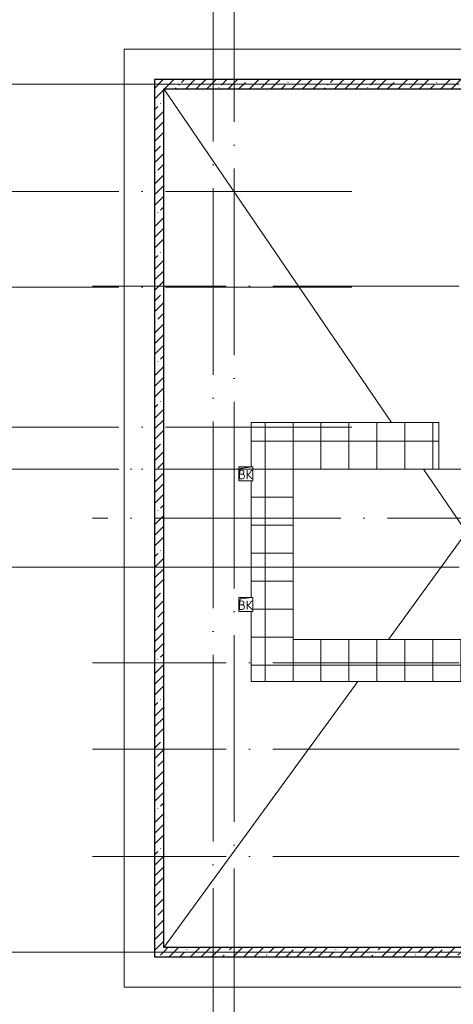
# Model space of a CAD drawing. Header units: millimetres. Extents: x -30540 to 150652, y -11730 to 123410.
# Tile 86 of 113: x 60735 to 70041, y 74333 to 95435. Entities that reach past the tile are written whole.
import ezdxf

# ---------------------------------------------------------------- set-up
doc = ezdxf.new("R2010")
doc.units = ezdxf.units.MM
doc.linetypes.add('ADSK_Линия сетки', pattern=[5000, 4000, -500, 0, -500])
for name, color, linetype, lineweight in [('A-____-NOTE-TEXT', 7, 'Continuous', 18), ('A-FLOR-____-OTLN', 7, 'Continuous', 18), ('A-ROOF-____-OTLN', 7, 'Continuous', 18), ('A-ROOF-____-PATT', 7, 'Continuous', 18), ('A-WALL-____-MCUT', 7, 'Continuous', 40), ('A-WALL-____-PATT', 7, 'Continuous', 40), ('M-EQPM-____-OTLN', 7, 'Continuous', 18), ('S-GRID-____-OTLN', 7, 'Continuous', 9)]:
    doc.layers.add(name, color=color, linetype=linetype, lineweight=lineweight)
doc.styles.add('GOST Common', font='GOST_Common.ttf', dxfattribs={"height": 200})
pattern_1 = [(45, (0, 0), (-228.0985, 228.0985), []), (45, (228.1, 0), (-228.0985, 228.0985), [403.225, -80.645, 6.706, -73.939])]

# ---------------------------------------------------------------- blocks, each defined once
blk = doc.blocks.new('АР_Канал вертикальный прямоугольный - ВК-6741383-Кровля ЭЛ')
at = {"layer": 'M-EQPM-____-OTLN', "lineweight": 13, "true_color": 0xe2e2e2}
blk.add_hatch(color=254, dxfattribs=at).paths.add_polyline_path([(-150, -150), (-120, 120), (150, 150), (-150, 150)])
at = {"layer": 'M-EQPM-____-OTLN', "color": 253, "lineweight": 13, "true_color": 0xaaaaaa}
for p, q in [((150, 150), (-150, 150)), ((-150, 150), (-150, -150)), ((150, 150), (-150, 150)), ((-150, 150), (-150, -150)), ((-150, -150), (-150, 150)), ((-150, 150), (150, 150)), ((-150, -150), (-120, 120)), ((-150, -150), (-120, 120)), ((-120, 120), (150, 150)), ((-120, 120), (150, 150)), ((150, -150), (150, 150)), ((150, 150), (150, -150)), ((-150, -150), (150, -150)), ((150, -150), (-150, -150))]:
    blk.add_line(p, q, dxfattribs=at)
blk = doc.blocks.new('Наметкина 10_РД_АР_К3_отсоединено_rvt-1-Кровля ЭЛ')
at = {"layer": 'A-ROOF-____-PATT', "lineweight": 5, "true_color": 0xd2d2d2}
h = blk.add_hatch(dxfattribs=at)
h.set_pattern_fill('FP_14', color=254, style=0, pattern_type=2)
h.set_pattern_definition([(0, (0, 0), (0, 600), []), (90, (0, 0), (-600, 4e-14), [])])
h.paths.add_polyline_path([(84990, 76250), (85102, 76250), (85102, 85261), (88675, 85261), (88675, 89725), (95725, 89725), (95725, 86172), (95752, 86172), (95752, 81329), (95725, 81329), (95725, 81020), (93155, 81020), (93155, 77690), (94055, 77690), (94055, 80120), (96625, 80120), (96625, 85950), (99800, 85950), (99800, 88410), (103092, 88410), (103092, 81075), (102295, 81075), (102295, 81065), (102045, 81065), (102045, 81075), (100100, 81075), (100100, 80175), (108900, 80175), (108900, 81422), (113980, 81422), (113980, 78900), (125861, 78900), (125861, 89310), (109999, 89310), (109999, 92648), (103092, 92648), (103092, 89310), (96676, 89310), (96676, 90625), (75677, 90625), (75677, 89725), (87775, 89725), (87775, 86161), (84202, 86161), (84202, 81350), (82202, 81350), (82202, 80390), (75135, 80390), (75135, 82150), (66605, 82150), (66605, 85800), (69729, 85800), (69729, 86800), (65705, 86800), (65705, 85850), (65735, 85850), (65735, 85550), (65705, 85550), (65705, 83050), (65735, 83050), (65735, 82750), (65705, 82750), (65705, 81250), (73695, 81250), (73695, 79490), (82202, 79490), (82202, 78250), (84332, 78250), (84332, 76250)])
h.paths.add_polyline_path([(114880, 79800), (114880, 82322), (108000, 82322), (108000, 81075), (104005, 81075), (104005, 91748), (109099, 91748), (109099, 85625), (114880, 85625), (114880, 88410), (124961, 88410), (124961, 85827), (125007, 85827), (125007, 83674), (124961, 83674), (124961, 79800), (117687, 79800)])
h.paths.add_polyline_path([(97735, 86000), (97705, 86000), (97705, 86300), (98005, 86300), (98005, 86000)])
h.paths.add_polyline_path([(113600, 86525), (109999, 86525), (109999, 88410), (113980, 88410), (113980, 86525)])
h.paths.add_polyline_path([(75625, 89725), (75625, 90625), (75605, 90625), (75605, 89725)])
at = {"layer": 'A-WALL-____-PATT', "lineweight": 5, "true_color": 0xaaaaaa}
h = blk.add_hatch(dxfattribs=at)
h.set_pattern_fill('FP_11', color=253, style=0, pattern_type=2)
h.set_pattern_definition(pattern_1)
h.paths.add_polyline_path([(63625, 75350), (63825, 75350), (63825, 94150), (63625, 94150), (63625, 87375)])
h = blk.add_hatch(dxfattribs=at)
h.set_pattern_fill('FP_11', color=253, style=0, pattern_type=2)
h.set_pattern_definition(pattern_1)
h.paths.add_polyline_path([(71455, 93950), (71455, 94150), (63825, 94150), (63825, 93950), (68641, 93950)])
h = blk.add_hatch(dxfattribs=at)
h.set_pattern_fill('FP_11', color=253, style=0, pattern_type=2)
h.set_pattern_definition(pattern_1)
h.paths.add_polyline_path([(93705, 75350), (93705, 75550), (63825, 75550), (63825, 75350), (84990, 75350)])
at = {"layer": 'A-FLOR-____-OTLN', "color": 253, "lineweight": 13, "true_color": 0xaaaaaa}
for p, q in [((128255, 94800), (62975, 94800)), ((62975, 94800), (62975, 74700)), ((62975, 74700), (128255, 74700))]:
    blk.add_line(p, q, dxfattribs=at)
at = {"layer": 'A-ROOF-____-OTLN', "color": 253, "lineweight": 13, "true_color": 0xaaaaaa}
for p, q in [((68717, 86800), (63825, 93950)), ((65705, 85850), (65705, 86800)), ((69729, 86800), (65705, 86800)), ((69729, 85800), (69729, 86800)), ((66605, 85800), (66605, 82150)), ((66605, 85800), (69729, 85800)), ((70325, 84450), (69402, 85800)), ((65705, 83050), (65705, 85550)), ((68646, 82150), (70325, 84450)), ((65705, 81250), (65705, 82750)), ((75135, 82150), (66605, 82150)), ((63825, 75550), (67988, 81250)), ((65705, 81250), (73695, 81250))]:
    blk.add_line(p, q, dxfattribs=at)
at = {"layer": 'A-WALL-____-MCUT', "color": 253, "lineweight": 30, "true_color": 0xaaaaaa}
for p, q in [((63825, 94150), (63625, 94150)), ((63625, 94150), (63625, 75350)), ((71455, 94150), (63825, 94150)), ((63825, 75550), (63825, 93950)), ((63825, 93950), (71455, 93950)), ((93705, 75550), (63825, 75550)), ((63625, 75350), (63825, 75350)), ((63825, 75350), (93705, 75350))]:
    blk.add_line(p, q, dxfattribs=at)
at = {"layer": 'M-EQPM-____-OTLN', "color": 253, "lineweight": 13, "true_color": 0xaaaaaa}
for p in [(65585, 85700), (65585, 82900)]:
    blk.add_blockref('АР_Канал вертикальный прямоугольный - ВК-6741383-Кровля ЭЛ', p, dxfattribs=at)
at = {"layer": 'A-____-NOTE-TEXT', "color": 253, "lineweight": 5, "true_color": 0xaaaaaa, "char_height": 200, "width": 400.84, "attachment_point": 1, "style": 'GOST Common'}
for insert in [(65423, 85787), (65423, 82987)]:
    blk.add_mtext('ВК', dxfattribs=dict(at, insert=insert))

msp = doc.modelspace()

# ---------------------------------------------------------------- linework, layer by layer
at = {"layer": 'S-GRID-____-OTLN', "color": 253, "linetype": 'ADSK_Линия сетки', "true_color": 0xaaaaaa}
for p, q in [((64885.3, 67824.7), (64885.3, 122287.9)), ((65335.3, 53245.6), (65335.3, 100101.1)), ((67863.4, 94050), (9800.2, 94050)), ((135169, 94050), (62296.8, 94050)), ((67863.4, 91750), (9800.2, 91750)), ((67863.4, 89700), (9800.2, 89700)), ((135169, 89725), (62296.8, 89725)), ((67863.4, 86700), (12340.2, 86700)), ((67863.4, 85800), (9800.2, 85800)), ((132629, 85800), (62296.8, 85800)), ((132629, 84750), (62296.8, 84750)), ((67863.4, 83700), (9800.2, 83700)), ((135169, 83700), (62296.8, 83700)), ((135169, 81650), (62296.8, 81650)), ((135169, 79800), (62296.8, 79800)), ((135169, 77500), (62296.8, 77500)), ((67863.4, 75450), (9800.2, 75450)), ((135169, 75450), (62296.8, 75450))]:
    msp.add_line(p, q, dxfattribs=at)

# ---------------------------------------------------------------- block references
at = {"lineweight": 5}
msp.add_blockref('Наметкина 10_РД_АР_К3_отсоединено_rvt-1-Кровля ЭЛ', (0, 0), dxfattribs=at)

doc.saveas('drawing.dxf')
